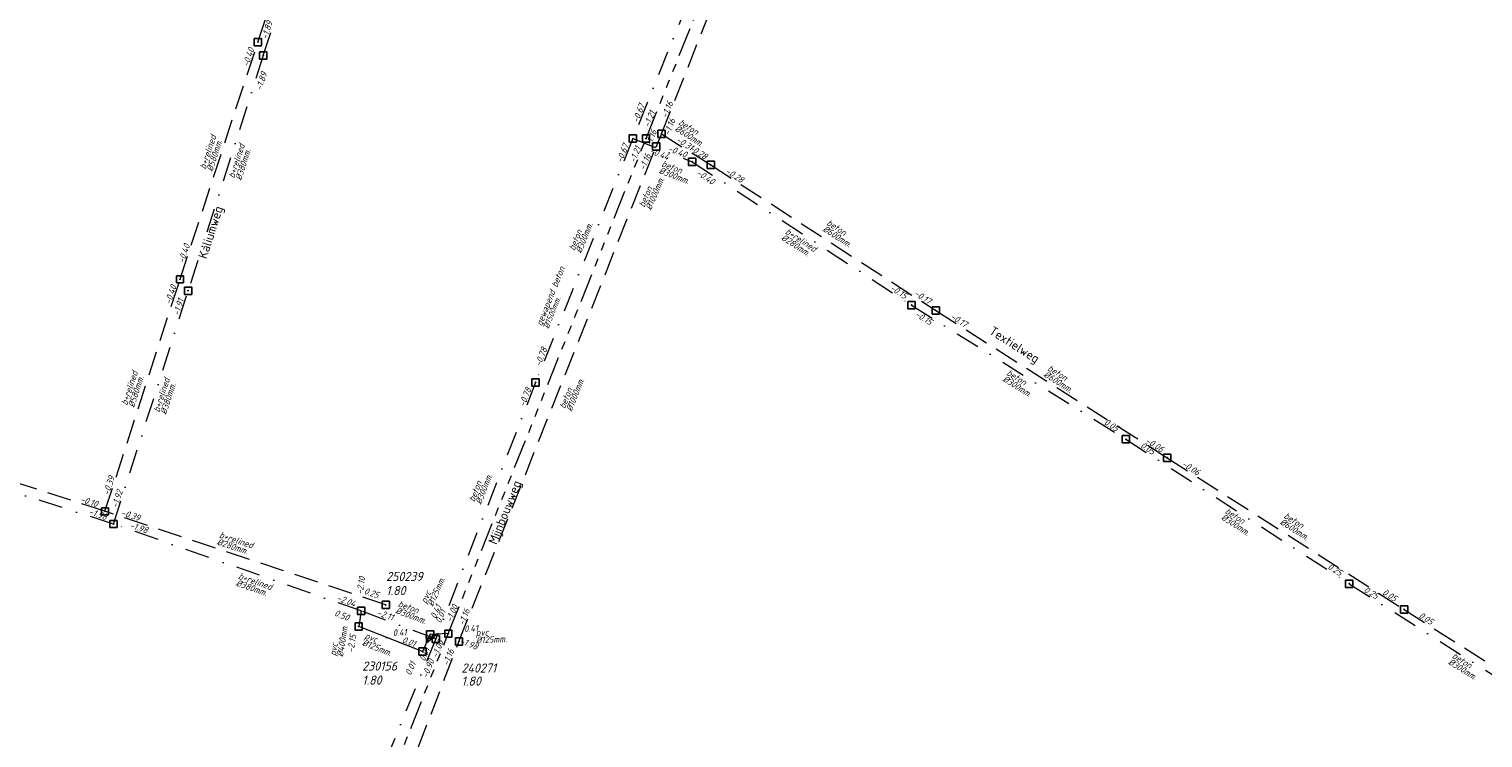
# Model space of a CAD drawing. Header units: metres. Extents: x 152202 to 157341, y 461610 to 468701.
# Tile 62 of 238: x 153453 to 153753, y 464065 to 464211. Entities that reach past the tile are written whole.
import ezdxf
from ezdxf.enums import TextEntityAlignment as Align
from ezdxf.lldxf.tags import DXFTag

# ---------------------------------------------------------------- set-up
doc = ezdxf.new("R2010")
doc.units = ezdxf.units.M
doc.header["$PDMODE"] = 64
doc.header["$PDSIZE"] = 1.5
for name, pattern in [('RI-GWA', [18.45, 6, -1.8, 1.75, -1.8, 1.75, -1.8, 1.75, -1.8]), ('RI-HWA', [7.4, 5, -2.4]), ('RI-VWA', [11, 5, -3, 0, -3])]:
    doc.linetypes.add(name, pattern=pattern)
doc.layers.get('0').update_dxf_attribs({"linetype": 'CONTINUOUS'})
for name, color, linetype, lineweight in [('B-OI-RI-GWA-MATERIAAL-T18', 10, 'CONTINUOUS', 18), ('B-OI-RI-GWA-PUTDEKSELHOOGTE-T25', 10, 'CONTINUOUS', 25), ('B-OI-RI-GWA_BOB-T18', 10, 'CONTINUOUS', 18), ('B-OI-RI-GWA_DIAMETER-T18', 10, 'CONTINUOUS', 18), ('B-OI-RI-GWA_PUTNUMMER-T18', 10, 'CONTINUOUS', 18), ('B-OI-RI-GWA_RIOOLPUT-S', 10, 'CONTINUOUS', 25), ('B-OI-RI-GWA_TRANSPORTLEIDING-G', 10, 'RI-GWA', 18), ('B-OI-RI-GWA_TRANSPORTLEIDING_BETON_1500-G', 10, 'RI-GWA', 18), ('B-OI-RI-HWA-BOB-T18', 150, 'CONTINUOUS', 18), ('B-OI-RI-HWA-MATERIAAL-T18', 150, 'CONTINUOUS', 18), ('B-OI-RI-HWA-PUTDEKSELHOOGTE-T25', 150, 'CONTINUOUS', 25), ('B-OI-RI-HWA-PUTNUMMER-T25', 150, 'CONTINUOUS', 25), ('B-OI-RI-HWA_DIAMETER-T18', 150, 'CONTINUOUS', 18), ('B-OI-RI-HWA_RIOOLPUT-S', 150, 'CONTINUOUS', 25), ('B-OI-RI-HWA_TRANSPORTLEIDING-G', 150, 'RI-HWA', 18), ('B-OI-RI-HWA_TRANSPORTLEIDING_BETON_1000-G', 150, 'RI-HWA', 18), ('B-OI-RI-HWA_TRANSPORTLEIDING_BETON_300-G', 150, 'RI-HWA', 18), ('B-OI-RI-HWA_TRANSPORTLEIDING_BETON_600-G', 150, 'RI-HWA', 18), ('B-OI-RI-PERSLEIDING-G', 210, 'RI-PERS', 18), ('B-OI-RI-STROOMRICHTING-S', 252, 'CONTINUOUS', 25), ('B-OI-RI-VWA-BOB-T18', 34, 'CONTINUOUS', 18), ('B-OI-RI-VWA-DIAMETER-T18', 34, 'CONTINUOUS', 18), ('B-OI-RI-VWA-MATERIAAL-T18', 34, 'CONTINUOUS', 18), ('B-OI-RI-VWA_PUTDEKSELHOOGTE-T25', 34, 'CONTINUOUS', 25), ('B-OI-RI-VWA_PUTNUMMER-T25', 34, 'CONTINUOUS', 25), ('B-OI-RI-VWA_RIOOLPUT-S', 34, 'CONTINUOUS', 25), ('B-OI-RI-VWA_TRANSPORTLEIDING-G', 34, 'RI-VWA', 18), ('B-OI-RI-VWA_TRANSPORTLEIDING_BETON_300-G', 34, 'RI-VWA', 18), ('B-OI-RI-VWA_TRANSPORTLEIDING_BETON_400-G', 34, 'RI-VWA', 18), ('B-OI-RI-VWA_TRANSPORTLEIDING_PVC_125-G', 34, 'RI-VWA', 18), ('B-RO-OG-TOPOGRAFIE-T18', 2, 'CONTINUOUS', 18)]:
    doc.layers.add(name, color=color, linetype=linetype, lineweight=lineweight)
for name, color, linetype in [('gemengd', 10, 'CONTINUOUS'), ('gs dwa', 34, 'CONTINUOUS'), ('gs rwa', 150, 'CONTINUOUS')]:
    doc.layers.add(name, color=color, linetype=linetype)
doc.styles.add('NLCS-ISO-M200-T18', font='NLCS-ISO.ttf', dxfattribs={"height": 360})
doc.styles.add('NLCS-ISO-M500-T18_CURSIEF', font='NLCS-ISO.ttf', dxfattribs={"oblique": 15, "height": 0.9})
doc.styles.add('NLCS-ISO-M750-T18_CURSIEF', font='NLCS-ISO.ttf', dxfattribs={"oblique": 15, "height": 1.35})
doc.styles.add('NLCS-ISO-M750-T25_CURSIEF', font='NLCS-ISO.ttf', dxfattribs={"oblique": 15, "height": 1.875})
tags = doc.linetypes.add('RI-PERS', pattern='A,7,-2,["P",Standard,S=1.8,R=0,X=-0.5,Y=-0.9],-2,7,-2,[102,NLCS.SHX,S=1,R=180,X=0,Y=0],-2', length=22).pattern_tags.tags
tags[6] = DXFTag(74, 10)

# ---------------------------------------------------------------- blocks, each defined once
blk = doc.blocks.new('ACMAP_ANN_TEMPLATE_hwa-nap-r')
at = {"style": 'NLCS-ISO-M750-T18_CURSIEF', "oblique": 15}
blk.add_attdef('hwa-nap-r', (-5.6, 0.2), '', height=1.35, dxfattribs=at)
blk = doc.blocks.new('ACMAP_ANN_TEMPLATE_vwa-nap-l')
at = {"style": 'NLCS-ISO-M750-T18_CURSIEF', "oblique": 15}
blk.add_attdef('vwa-nap-l', (3.3, 0.2), '', height=1.35, dxfattribs=at)
blk = doc.blocks.new('ACMAP_ANN_TEMPLATE_gwa-nap-r')
at = {"style": 'NLCS-ISO-M750-T18_CURSIEF', "oblique": 15}
blk.add_attdef('gwa-nap-r', (-5.6, 0.2), '', height=1.35, dxfattribs=at)
blk = doc.blocks.new('ACMAP_ANN_TEMPLATE_hwa-puth')
at = {"color": 0, "linetype": 'ByBlock', "style": 'NLCS-ISO-M750-T25_CURSIEF', "oblique": 15}
blk.add_attdef('hwa-puth', (-9, -6.8), '', height=1.88, dxfattribs=at)
blk = doc.blocks.new('ACMAP_ANN_TEMPLATE_hwa-putnr')
at = {"color": 0, "linetype": 'ByBlock', "style": 'NLCS-ISO-M750-T25_CURSIEF', "oblique": 15}
blk.add_attdef('hwa-putnr', (-9, -4.1), '', height=1.88, dxfattribs=at)
blk = doc.blocks.new('ACMAP_ANN_TEMPLATE_gwa-puth')
at = {"style": 'NLCS-ISO-M750-T25_CURSIEF', "oblique": 15}
blk.add_attdef('gwa-puth', (3, -5), '', height=1.88, dxfattribs=at)
blk = doc.blocks.new('ACMAP_ANN_TEMPLATE_gwa-putnr')
at = {"style": 'NLCS-ISO-M750-T25_CURSIEF', "oblique": 15}
blk.add_attdef('gwa-putnr', (3, -2.1), '', height=1.88, dxfattribs=at)
blk = doc.blocks.new('ACMAP_ANN_TEMPLATE_vwa-puth')
at = {"style": 'NLCS-ISO-M750-T25_CURSIEF', "oblique": 15}
blk.add_attdef('vwa-puth', (-3, 5), '', height=1.88, dxfattribs=at)
blk = doc.blocks.new('ACMAP_ANN_TEMPLATE_vwa-putnr')
at = {"style": 'NLCS-ISO-M750-T25_CURSIEF', "oblique": 15}
blk.add_attdef('vaw-putnr', (-3, 7.9), '', height=1.88, dxfattribs=at)
blk = doc.blocks.new('ACMAP_ANN_TEMPLATE_hwa-diam')
at = {"style": 'NLCS-ISO-M750-T18_CURSIEF', "oblique": 15}
blk.add_attdef('hwa-diam', (-3.7, -1.3), '', height=1.35, dxfattribs=at)
blk = doc.blocks.new('ACMAP_ANN_TEMPLATE_hwa-materiaal')
at = {"style": 'NLCS-ISO-M750-T18_CURSIEF', "oblique": 15}
blk.add_attdef('hwa-mat', (-3.7, 0.2), '', height=1.35, dxfattribs=at)
blk = doc.blocks.new('ACMAP_ANN_TEMPLATE_vwa-diam')
at = {"style": 'NLCS-ISO-M750-T18_CURSIEF', "oblique": 15}
blk.add_attdef('vwa-diam', (0.3, -1.3), '', height=1.35, dxfattribs=at)
blk = doc.blocks.new('ACMAP_ANN_TEMPLATE_vwa-materiaal')
at = {"style": 'NLCS-ISO-M750-T18_CURSIEF', "oblique": 15}
blk.add_attdef('vwa-mat', (0.3, 0.2), '', height=1.35, dxfattribs=at)
blk = doc.blocks.new('ACMAP_ANN_TEMPLATE_gwa-diam')
at = {"style": 'NLCS-ISO-M500-T18_CURSIEF', "oblique": 15}
blk.add_attdef('gwa-diam', (-2.2, -1.3), '', height=1.2, dxfattribs=at)
blk = doc.blocks.new('ACMAP_ANN_TEMPLATE_gwa-materiaal')
at = {"style": 'NLCS-ISO-M750-T18_CURSIEF', "oblique": 15}
blk.add_attdef('gwa-mat', (-2.2, 0.2), '', height=1.35, dxfattribs=at)
blk = doc.blocks.new('ACMAP_ANN_TEMPLATE_gwa-nap-l')
at = {"style": 'NLCS-ISO-M750-T18_CURSIEF', "oblique": 15}
blk.add_attdef('gwa-nap-l', (2.3, 0.2), '', height=1.35, dxfattribs=at)
blk = doc.blocks.new('ACMAP_ANN_TEMPLATE_vwa-nap-r')
at = {"style": 'NLCS-ISO-M750-T18_CURSIEF', "oblique": 15}
blk.add_attdef('vwa-nap-r', (-5.6, 0.2), '', height=1.35, dxfattribs=at)
blk = doc.blocks.new('ACMAP_ANN_TEMPLATE_hwa-nap-l')
at = {"style": 'NLCS-ISO-M750-T18_CURSIEF', "oblique": 15}
blk.add_attdef('hwa-nap-l', (3.3, 0.2), '', height=1.35, dxfattribs=at)

msp = doc.modelspace()

# ---------------------------------------------------------------- linework, layer by layer
at = {"layer": 'B-OI-RI-GWA_RIOOLPUT-S', "transparency": 33554623}
msp.add_point((153539.5, 464086.1), dxfattribs=at)
at = {"layer": 'B-OI-RI-GWA_TRANSPORTLEIDING-G'}
msp.add_line((153497.7, 463980.8), (153539.5, 464086.1), dxfattribs=at)
at = {"layer": 'B-OI-RI-GWA_TRANSPORTLEIDING-G', "flags": 128}
for points in [[(153580.3, 464188.2), (153621.2, 464290.1)], [(153539.5, 464086.1), (153580.3, 464188.2)]]:
    msp.add_lwpolyline(points, dxfattribs=at)
at = {"layer": 'B-OI-RI-GWA_TRANSPORTLEIDING_BETON_1500-G'}
for points in [[(153580.3, 464188.2), (153621.2, 464290.1)], [(153539.5, 464086.1), (153580.3, 464188.2)]]:
    msp.add_lwpolyline(points, dxfattribs=at)
at = {"layer": 'B-OI-RI-HWA_RIOOLPUT-S'}
msp.add_point((153541.7, 464084.5), dxfattribs=at)
at = {"layer": 'B-OI-RI-HWA_TRANSPORTLEIDING-G'}
msp.add_line((153504.1, 463986.6), (153541.7, 464084.5), dxfattribs=at)
at = {"layer": 'B-OI-RI-HWA_TRANSPORTLEIDING-G', "flags": 128}
for points in [[(153583.5, 464189.2), (153623.4, 464289.5)], [(153500.19, 464208.11), (153516.22, 464256.99)], [(153484.13, 464159.18), (153500.19, 464208.11)], [(153583.5, 464189.2), (153582.4, 464186.6)], [(153583.5, 464189.2), (153593.68, 464182.77)], [(153541.7, 464084.5), (153582.4, 464186.6)], [(153593.68, 464182.77), (153640.1, 464152.75)], [(153468.64, 464111.33), (153484.13, 464159.18)], [(153640.1, 464152.75), (153687.87, 464122.38)], [(153468.64, 464111.33), (153413.92, 464128.94)], [(153687.87, 464122.38), (153736.75, 464091.09)], [(153526.58, 464092.02), (153468.64, 464111.33)], [(153736.75, 464091.09), (153777.1, 464065.42)]]:
    msp.add_lwpolyline(points, dxfattribs=at)
at = {"layer": 'B-OI-RI-HWA_TRANSPORTLEIDING_BETON_1000-G'}
for points in [[(153583.5, 464189.2), (153623.4, 464289.5)], [(153583.5, 464189.2), (153582.4, 464186.6)], [(153541.7, 464084.5), (153582.4, 464186.6)]]:
    msp.add_lwpolyline(points, dxfattribs=at)
at = {"layer": 'B-OI-RI-HWA_TRANSPORTLEIDING_BETON_300-G'}
msp.add_lwpolyline([(153526.58, 464092.02), (153468.64, 464111.33)], dxfattribs=at)
at = {"layer": 'B-OI-RI-HWA_TRANSPORTLEIDING_BETON_600-G'}
for points in [[(153500.19, 464208.11), (153516.22, 464256.99)], [(153484.13, 464159.18), (153500.19, 464208.11)], [(153583.5, 464189.2), (153593.68, 464182.77)], [(153593.68, 464182.77), (153640.1, 464152.75)], [(153468.64, 464111.33), (153484.13, 464159.18)], [(153640.1, 464152.75), (153687.87, 464122.38)], [(153468.64, 464111.33), (153413.92, 464128.94)], [(153687.87, 464122.38), (153736.75, 464091.09)], [(153736.75, 464091.09), (153777.1, 464065.42)]]:
    msp.add_lwpolyline(points, dxfattribs=at)
at = {"layer": 'B-OI-RI-PERSLEIDING-G'}
for p, q in [((153534.2, 464082.4), (153521, 464087.6)), ((153535.78, 464085.95), (153534.2, 464082.4)), ((153539.5, 464086.1), (153535.78, 464085.95))]:
    msp.add_line(p, q, dxfattribs=at)
at = {"layer": 'B-OI-RI-STROOMRICHTING-S'}
msp.add_lwpolyline([(153534.91, 464085.92), (153534.99, 464084.18), (153536.34, 464085.28)], dxfattribs=at)
at = {"layer": 'B-OI-RI-VWA_RIOOLPUT-S'}
msp.add_point((153536.9, 464085), dxfattribs=at)
at = {"layer": 'B-OI-RI-VWA_TRANSPORTLEIDING-G'}
msp.add_line((153536.9, 464085), (153509.4, 464018.3), dxfattribs=at)
at = {"layer": 'B-OI-RI-VWA_TRANSPORTLEIDING-G', "flags": 128}
for points in [[(153501.31, 464205.36), (153517.15, 464253.42)], [(153597.2, 464236.9), (153577.6, 464188.2)], [(153501.31, 464205.36), (153485.8, 464156.83)], [(153577.6, 464188.2), (153557.5, 464137.9)], [(153577.6, 464188.2), (153589.84, 464183.43)], [(153589.84, 464183.43), (153635.1, 464153.85)], [(153470.4, 464108.71), (153485.8, 464156.83)], [(153635.1, 464153.85), (153679.34, 464126.21)], [(153557.5, 464137.9), (153536.9, 464085)], [(153470.4, 464108.71), (153417.5, 464125.71)], [(153679.34, 464126.21), (153725.44, 464096.38)], [(153521.5, 464090.8), (153470.4, 464108.71)], [(153725.44, 464096.38), (153769.89, 464068.2)], [(153521.5, 464090.8), (153521, 464087.6)], [(153536.9, 464085), (153521.5, 464090.8)], [(153534.2, 464082.4), (153521, 464087.6)], [(153535.78, 464085.95), (153534.2, 464082.4)], [(153539.5, 464086.1), (153535.78, 464085.95)]]:
    msp.add_lwpolyline(points, dxfattribs=at)
at = {"layer": 'B-OI-RI-VWA_TRANSPORTLEIDING_BETON_300-G'}
for points in [[(153597.2, 464236.9), (153577.6, 464188.2)], [(153577.6, 464188.2), (153557.5, 464137.9)], [(153577.6, 464188.2), (153589.84, 464183.43)], [(153589.84, 464183.43), (153635.1, 464153.85)], [(153635.1, 464153.85), (153679.34, 464126.21)], [(153557.5, 464137.9), (153536.9, 464085)], [(153470.4, 464108.71), (153417.5, 464125.71)], [(153679.34, 464126.21), (153725.44, 464096.38)], [(153725.44, 464096.38), (153769.89, 464068.2)], [(153536.9, 464085), (153521.5, 464090.8)]]:
    msp.add_lwpolyline(points, dxfattribs=at)
at = {"layer": 'B-OI-RI-VWA_TRANSPORTLEIDING_BETON_400-G'}
for points in [[(153501.31, 464205.36), (153517.15, 464253.42)], [(153501.31, 464205.36), (153485.8, 464156.83)], [(153470.4, 464108.71), (153485.8, 464156.83)], [(153521.5, 464090.8), (153470.4, 464108.71)]]:
    msp.add_lwpolyline(points, dxfattribs=at)
at = {"layer": 'B-OI-RI-VWA_TRANSPORTLEIDING_PVC_125-G'}
for points in [[(153521.5, 464090.8), (153521, 464087.6)], [(153534.2, 464082.4), (153521, 464087.6)], [(153535.78, 464085.95), (153534.2, 464082.4)], [(153539.5, 464086.1), (153535.78, 464085.95)]]:
    msp.add_lwpolyline(points, dxfattribs=at)
at = {"layer": 'gemengd'}
for p in [(153580.3, 464188.2), (153580.3, 464188.2), (153539.5, 464086.1)]:
    msp.add_point(p, dxfattribs=at)
at = {"layer": 'gs dwa'}
for p in [(153501.31, 464205.36), (153501.31, 464205.36), (153577.6, 464188.2), (153577.6, 464188.2), (153589.84, 464183.43), (153589.84, 464183.43), (153485.8, 464156.83), (153485.8, 464156.83), (153635.1, 464153.85), (153635.1, 464153.85), (153557.5, 464137.9), (153557.5, 464137.9), (153679.34, 464126.21), (153679.34, 464126.21), (153470.4, 464108.71), (153470.4, 464108.71), (153725.44, 464096.38), (153725.44, 464096.38), (153521.5, 464090.8), (153521.5, 464090.8), (153521, 464087.6), (153521, 464087.6), (153535.78, 464085.95), (153535.78, 464085.95), (153539.5, 464086.1), (153539.5, 464086.1), (153536.9, 464085), (153536.9, 464085), (153534.2, 464082.4), (153534.2, 464082.4)]:
    msp.add_point(p, dxfattribs=at)
at = {"layer": 'gs rwa'}
for p in [(153500.19, 464208.11), (153500.19, 464208.11), (153583.5, 464189.2), (153583.5, 464189.2), (153582.4, 464186.6), (153582.4, 464186.6), (153593.68, 464182.77), (153593.68, 464182.77), (153484.13, 464159.18), (153484.13, 464159.18), (153640.1, 464152.75), (153640.1, 464152.75), (153687.87, 464122.38), (153687.87, 464122.38), (153468.64, 464111.33), (153468.64, 464111.33), (153526.58, 464092.02), (153526.58, 464092.02), (153736.75, 464091.09), (153736.75, 464091.09), (153541.7, 464084.5), (153541.7, 464084.5)]:
    msp.add_point(p, dxfattribs=at)

# ---------------------------------------------------------------- block references
at = {"layer": 'B-OI-RI-GWA-MATERIAAL-T18', "rotation": 68.21794392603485}
msp.add_blockref('ACMAP_ANN_TEMPLATE_gwa-materiaal', (153559.793, 464151.426), dxfattribs=at).add_auto_attribs({'gwa-mat': 'gewapend beton'})
at = {"layer": 'B-OI-RI-GWA-PUTDEKSELHOOGTE-T25', "transparency": 33554623}
ref = msp.add_blockref('ACMAP_ANN_TEMPLATE_gwa-puth', (153523.669, 464099.055), dxfattribs=at)
ref.add_attrib('gwa-puth', '1.80', (153526.669, 464094.055), dxfattribs={"layer": '0', "color": 0, "linetype": 'ByBlock', "height": 1.875, "style": 'NLCS-ISO-M750-T25_CURSIEF', "oblique": 15})
at = {"layer": 'B-OI-RI-GWA_BOB-T18'}
for name, p, rotation, values in [('ACMAP_ANN_TEMPLATE_gwa-nap-l', (153580.3, 464188.2), 68.13076195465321, {'gwa-nap-l': '-1.21'}), ('ACMAP_ANN_TEMPLATE_gwa-nap-r', (153580.3, 464188.2), 68.21794392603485, {'gwa-nap-r': '-1.21'}), ('ACMAP_ANN_TEMPLATE_gwa-nap-l', (153539.5, 464086.1), 68.21794392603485, {'gwa-nap-l': '-1.00'})]:
    msp.add_blockref(name, p, dxfattribs=dict(at, rotation=rotation)).add_auto_attribs(values)
at = {"layer": 'B-OI-RI-GWA_BOB-T18', "transparency": 33554623}
ref = msp.add_blockref('ACMAP_ANN_TEMPLATE_gwa-nap-r', (153539.5, 464086.1), dxfattribs=dict(at, rotation=68.34884954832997))
ref.add_attrib('gwa-nap-r', '-1.00', (153537.248, 464080.969), dxfattribs={"layer": '0', "color": 0, "linetype": 'ByBlock', "height": 1.35, "rotation": 68.34885, "style": 'NLCS-ISO-M750-T18_CURSIEF', "oblique": 15})
at = {"layer": 'B-OI-RI-GWA_DIAMETER-T18', "rotation": 68.21794392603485}
msp.add_blockref('ACMAP_ANN_TEMPLATE_gwa-diam', (153559.793, 464151.426), dxfattribs=at).add_auto_attribs({'gwa-diam': '%%c1500mm.'})
at = {"layer": 'B-OI-RI-GWA_PUTNUMMER-T18', "transparency": 33554623}
ref = msp.add_blockref('ACMAP_ANN_TEMPLATE_gwa-putnr', (153523.669, 464099.055), dxfattribs=at)
ref.add_attrib('gwa-putnr', '250239', (153526.669, 464096.955), dxfattribs={"layer": '0', "color": 0, "linetype": 'ByBlock', "height": 1.875, "style": 'NLCS-ISO-M750-T25_CURSIEF', "oblique": 15})
at = {"layer": 'B-OI-RI-HWA-BOB-T18'}
for name, p, rotation, values in [('ACMAP_ANN_TEMPLATE_hwa-nap-r', (153500.19, 464208.11), 71.82892302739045, {'hwa-nap-r': '-0.40'}), ('ACMAP_ANN_TEMPLATE_hwa-nap-l', (153583.5, 464189.2), 67.0678995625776, {'hwa-nap-l': '-1.16'}), ('ACMAP_ANN_TEMPLATE_hwa-nap-l', (153584.097, 464185.623), 68.30701178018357, {'hwa-nap-l': '-1.16'}), ('ACMAP_ANN_TEMPLATE_hwa-nap-r', (153583.566, 464191.587), 68.26635031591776, {'hwa-nap-r': '-1.16'}), ('ACMAP_ANN_TEMPLATE_hwa-nap-r', (153582.4, 464186.6), 67.0678995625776, {'hwa-nap-r': '-1.16'}), ('ACMAP_ANN_TEMPLATE_hwa-nap-l', (153583.5, 464189.2), 327.7222381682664, {'hwa-nap-l': '-0.31'}), ('ACMAP_ANN_TEMPLATE_hwa-nap-r', (153593.68, 464182.77), 327.7222381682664, {'hwa-nap-r': '-0.28'}), ('ACMAP_ANN_TEMPLATE_hwa-nap-l', (153593.68, 464182.77), 327.1090892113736, {'hwa-nap-l': '-0.28'}), ('ACMAP_ANN_TEMPLATE_hwa-nap-l', (153484.13, 464159.18), 71.82892302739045, {'hwa-nap-l': '-0.40'}), ('ACMAP_ANN_TEMPLATE_hwa-nap-r', (153484.13, 464159.18), 72.06219775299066, {'hwa-nap-r': '-0.40'}), ('ACMAP_ANN_TEMPLATE_hwa-nap-r', (153640.1, 464152.75), 327.1090892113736, {'hwa-nap-r': '-0.17'}), ('ACMAP_ANN_TEMPLATE_hwa-nap-l', (153640.1, 464152.75), 327.5536493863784, {'hwa-nap-l': '-0.17'}), ('ACMAP_ANN_TEMPLATE_hwa-nap-r', (153687.87, 464122.38), 327.5536493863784, {'hwa-nap-r': '-0.06'}), ('ACMAP_ANN_TEMPLATE_hwa-nap-l', (153687.87, 464122.38), 327.3751026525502, {'hwa-nap-l': '-0.06'}), ('ACMAP_ANN_TEMPLATE_hwa-nap-l', (153468.64, 464111.33), 72.06219775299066, {'hwa-nap-l': '-0.39'}), ('ACMAP_ANN_TEMPLATE_hwa-nap-r', (153468.64, 464111.33), 341.5680178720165, {'hwa-nap-r': '-0.10'}), ('ACMAP_ANN_TEMPLATE_hwa-nap-l', (153468.64, 464111.33), 342.1607772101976, {'hwa-nap-l': '-0.39'}), ('ACMAP_ANN_TEMPLATE_hwa-nap-l', (153518.786, 464095.186), 341.5680178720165, {'hwa-nap-l': '0.25'}), ('ACMAP_ANN_TEMPLATE_hwa-nap-r', (153736.75, 464091.09), 327.3751026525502, {'hwa-nap-r': '0.05'}), ('ACMAP_ANN_TEMPLATE_hwa-nap-l', (153541.7, 464084.5), 68.26635031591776, {'hwa-nap-l': '-1.16'}), ('ACMAP_ANN_TEMPLATE_hwa-nap-l', (153736.75, 464091.09), 327.5361587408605, {'hwa-nap-l': '0.05'})]:
    msp.add_blockref(name, p, dxfattribs=dict(at, rotation=rotation)).add_auto_attribs(values)
ref = msp.add_blockref('ACMAP_ANN_TEMPLATE_hwa-nap-r', (153541.7, 464084.5), dxfattribs=dict(at, rotation=68.98994638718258))
ref.add_attrib('hwa-nap-r', '-1.16', (153539.506, 464079.344), dxfattribs={"layer": '0', "color": 0, "linetype": 'ByBlock', "height": 1.35, "rotation": 68.98995, "style": 'NLCS-ISO-M750-T18_CURSIEF', "oblique": 15})
at = {"layer": 'B-OI-RI-HWA-MATERIAAL-T18'}
for p, rotation, values in [((153589.921, 464189.067), 327.7222381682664, {'hwa-mat': 'beton'}), ((153490.722, 464185.237), 71.82892302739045, {'hwa-mat': 'b+relined'}), ((153581.588, 464177.242), 67.0678995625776, {'hwa-mat': 'beton'}), ((153620.438, 464168.326), 327.1090892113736, {'hwa-mat': 'beton'}), ((153474.542, 464136.544), 72.06219775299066, {'hwa-mat': 'b+relined'}), ((153666.052, 464138.353), 327.5536493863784, {'hwa-mat': 'beton'}), ((153565.125, 464135.741), 68.26635031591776, {'hwa-mat': 'beton'}), ((153714.81, 464107.912), 327.3751026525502, {'hwa-mat': 'beton'}), ((153495.534, 464104.569), 341.5680178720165, {'hwa-mat': 'b+relined'})]:
    msp.add_blockref('ACMAP_ANN_TEMPLATE_hwa-materiaal', p, dxfattribs=dict(at, rotation=rotation)).add_auto_attribs(values)
at = {"layer": 'B-OI-RI-HWA-PUTDEKSELHOOGTE-T25'}
msp.add_blockref('ACMAP_ANN_TEMPLATE_hwa-puth', (153551.211, 464082.168), dxfattribs=at).add_auto_attribs({'hwa-puth': '1.80'})
at = {"layer": 'B-OI-RI-HWA-PUTNUMMER-T25'}
msp.add_blockref('ACMAP_ANN_TEMPLATE_hwa-putnr', (153551.211, 464082.168), dxfattribs=at).add_auto_attribs({'hwa-putnr': '240271'})
at = {"layer": 'B-OI-RI-HWA_DIAMETER-T18'}
for p, rotation, values in [((153490.722, 464185.237), 71.82892302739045, {'hwa-diam': '%%c580mm.'}), ((153589.921, 464189.067), 327.7222381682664, {'hwa-diam': '%%c600mm.'}), ((153581.588, 464177.242), 67.0678995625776, {'hwa-diam': '%%c1000mm.'}), ((153620.438, 464168.326), 327.1090892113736, {'hwa-diam': '%%c600mm.'}), ((153474.542, 464136.544), 72.06219775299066, {'hwa-diam': '%%c580mm.'}), ((153565.125, 464135.741), 68.26635031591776, {'hwa-diam': '%%c1000mm.'}), ((153666.052, 464138.353), 327.5536493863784, {'hwa-diam': '%%c600mm.'}), ((153714.81, 464107.912), 327.3751026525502, {'hwa-diam': '%%c600mm.'}), ((153495.534, 464104.569), 341.5680178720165, {'hwa-diam': '%%c280mm.'})]:
    msp.add_blockref('ACMAP_ANN_TEMPLATE_hwa-diam', p, dxfattribs=dict(at, rotation=rotation)).add_auto_attribs(values)
at = {"layer": 'B-OI-RI-VWA-BOB-T18'}
for name, p, rotation, values in [('ACMAP_ANN_TEMPLATE_vwa-nap-l', (153501.31, 464205.36), 72.27632164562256, {'vwa-nap-l': '-1.89'}), ('ACMAP_ANN_TEMPLATE_vwa-nap-l', (153500.101, 464194.817), 71.75839953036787, {'vwa-nap-l': '-1.89'}), ('ACMAP_ANN_TEMPLATE_vwa-nap-l', (153577.6, 464188.2), 68.21823253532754, {'vwa-nap-l': '-0.67'}), ('ACMAP_ANN_TEMPLATE_vwa-nap-r', (153577.6, 464188.2), 68.07698663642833, {'vwa-nap-r': '-0.67'}), ('ACMAP_ANN_TEMPLATE_vwa-nap-l', (153577.807, 464186.199), 338.7088447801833, {'vwa-nap-l': '-0.44'}), ('ACMAP_ANN_TEMPLATE_vwa-nap-r', (153589.84, 464183.43), 338.7088447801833, {'vwa-nap-r': '-0.40'}), ('ACMAP_ANN_TEMPLATE_vwa-nap-l', (153587.708, 464182.455), 326.8330865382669, {'vwa-nap-l': '-0.40'}), ('ACMAP_ANN_TEMPLATE_vwa-nap-r', (153485.8, 464156.83), 72.2536002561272, {'vwa-nap-r': '-1.91'}), ('ACMAP_ANN_TEMPLATE_vwa-nap-r', (153485.8, 464156.83), 72.27632164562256, {'vwa-nap-r': '-1.91'}), ('ACMAP_ANN_TEMPLATE_vwa-nap-r', (153635.1, 464153.85), 326.8330865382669, {'vwa-nap-r': '-0.15'}), ('ACMAP_ANN_TEMPLATE_vwa-nap-l', (153632.79, 464153.201), 328.0039309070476, {'vwa-nap-l': '-0.15'}), ('ACMAP_ANN_TEMPLATE_vwa-nap-l', (153557.5, 464137.9), 68.72336544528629, {'vwa-nap-l': '-0.78'}), ('ACMAP_ANN_TEMPLATE_vwa-nap-r', (153557.5, 464137.9), 68.21823253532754, {'vwa-nap-r': '-0.78'}), ('ACMAP_ANN_TEMPLATE_vwa-nap-r', (153679.34, 464126.21), 328.0039309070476, {'vwa-nap-r': '0.05'}), ('ACMAP_ANN_TEMPLATE_vwa-nap-l', (153679.34, 464126.21), 327.0942417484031, {'vwa-nap-l': '0.05'}), ('ACMAP_ANN_TEMPLATE_vwa-nap-l', (153470.4, 464108.71), 72.2536002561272, {'vwa-nap-l': '-1.92'}), ('ACMAP_ANN_TEMPLATE_vwa-nap-r', (153470.4, 464108.71), 340.6849854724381, {'vwa-nap-r': '-1.98'}), ('ACMAP_ANN_TEMPLATE_vwa-nap-l', (153470.4, 464108.71), 342.184617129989, {'vwa-nap-l': '-1.98'}), ('ACMAP_ANN_TEMPLATE_vwa-nap-r', (153725.44, 464096.38), 327.0942417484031, {'vwa-nap-r': '0.25'}), ('ACMAP_ANN_TEMPLATE_vwa-nap-l', (153521.5, 464090.8), 81.1193408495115, {'vwa-nap-l': '-2.10'}), ('ACMAP_ANN_TEMPLATE_vwa-nap-l', (153725.44, 464096.38), 327.626497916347, {'vwa-nap-l': '0.25'}), ('ACMAP_ANN_TEMPLATE_vwa-nap-r', (153521.5, 464090.8), 339.362453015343, {'vwa-nap-r': '-2.04'}), ('ACMAP_ANN_TEMPLATE_vwa-nap-l', (153535.78, 464085.95), 66.00756810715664, {'vwa-nap-l': '0.41'}), ('ACMAP_ANN_TEMPLATE_vwa-nap-r', (153521, 464087.6), 338.4985656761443, {'vwa-nap-r': '0.50'}), ('ACMAP_ANN_TEMPLATE_vwa-nap-l', (153521.5, 464090.8), 340.6849854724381, {'vwa-nap-l': '-2.11'}), ('ACMAP_ANN_TEMPLATE_vwa-nap-l', (153536.9, 464085), 67.59394707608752, {'vwa-nap-l': '0.01'}), ('ACMAP_ANN_TEMPLATE_vwa-nap-r', (153533.649, 464085.638), 2.309062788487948, {'vwa-nap-r': '0.41'}), ('ACMAP_ANN_TEMPLATE_vwa-nap-l', (153539.5, 464086.1), 2.309062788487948, {'vwa-nap-l': '0.41'}), ('ACMAP_ANN_TEMPLATE_vwa-nap-r', (153521, 464087.6), 81.1193408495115, {'vwa-nap-r': '-2.15'}), ('ACMAP_ANN_TEMPLATE_vwa-nap-l', (153526.68, 464085.341), 338.4985656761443, {'vwa-nap-l': '0.01'}), ('ACMAP_ANN_TEMPLATE_vwa-nap-l', (153538.585, 464085.051), 339.362453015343, {'vwa-nap-l': '-1.98'}), ('ACMAP_ANN_TEMPLATE_vwa-nap-r', (153534.2, 464082.4), 66.00756810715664, {'vwa-nap-r': '0.01'}), ('ACMAP_ANN_TEMPLATE_vwa-nap-r', (153537.445, 464081.942), 68.72336544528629, {'vwa-nap-r': '-0.90'})]:
    msp.add_blockref(name, p, dxfattribs=dict(at, rotation=rotation)).add_auto_attribs(values)
ref = msp.add_blockref('ACMAP_ANN_TEMPLATE_vwa-nap-l', (153533.606, 464077.169), dxfattribs=dict(at, rotation=67.59394707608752))
ref.add_attrib('vwa-nap-l', '0.01', (153534.679, 464080.296), dxfattribs={"layer": '0', "color": 0, "linetype": 'ByBlock', "height": 1.35, "rotation": 67.59395, "style": 'NLCS-ISO-M750-T18_CURSIEF', "oblique": 15})
at = {"layer": 'B-OI-RI-VWA-DIAMETER-T18'}
for p, rotation, values in [((153495.42, 464179.581), 72.27632164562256, {'vwa-diam': '%%c380mm.'}), ((153583.015, 464182.455), 338.7088447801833, {'vwa-diam': '%%c300mm.'}), ((153565.621, 464164.642), 68.21823253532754, {'vwa-diam': '%%c300mm.'}), ((153608.545, 464168.715), 326.8330865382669, {'vwa-diam': '%%c280mm.'}), ((153479.943, 464131.297), 72.2536002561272, {'vwa-diam': '%%c380mm.'}), ((153654.214, 464139.542), 328.0039309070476, {'vwa-diam': '%%c300mm.'}), ((153544.945, 464112.821), 68.72336544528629, {'vwa-diam': '%%c300mm.'}), ((153699.309, 464111.036), 327.0942417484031, {'vwa-diam': '%%c300mm.'}), ((153535, 464091.839), 66.00756810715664, {'vwa-diam': '%%c125mm.'}), ((153495.683, 464097.352), 340.6849854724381, {'vwa-diam': '%%c380mm.'}), ((153528.645, 464091.68), 339.362453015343, {'vwa-diam': '%%c300mm.'}), ((153516.444, 464081.119), 81.1193408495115, {'vwa-diam': '%%c400mm.'}), ((153521.772, 464085.073), 338.4985656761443, {'vwa-diam': '%%c125mm.'}), ((153544.893, 464085.377), 2.309062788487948, {'vwa-diam': '%%c125mm.'}), ((153746.168, 464081.192), 327.626497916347, {'vwa-diam': '%%c300mm.'})]:
    msp.add_blockref('ACMAP_ANN_TEMPLATE_vwa-diam', p, dxfattribs=dict(at, rotation=rotation)).add_auto_attribs(values)
at = {"layer": 'B-OI-RI-VWA-MATERIAAL-T18'}
for p, rotation, values in [((153495.42, 464179.581), 72.27632164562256, {'vwa-mat': 'b+relined'}), ((153583.015, 464182.455), 338.7088447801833, {'vwa-mat': 'beton'}), ((153565.621, 464164.642), 68.21823253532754, {'vwa-mat': 'beton'}), ((153608.545, 464168.715), 326.8330865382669, {'vwa-mat': 'b+relined'}), ((153654.214, 464139.542), 328.0039309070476, {'vwa-mat': 'beton'}), ((153479.943, 464131.297), 72.2536002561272, {'vwa-mat': 'b+relined'}), ((153544.945, 464112.821), 68.72336544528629, {'vwa-mat': 'beton'}), ((153699.309, 464111.036), 327.0942417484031, {'vwa-mat': 'beton'}), ((153495.683, 464097.352), 340.6849854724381, {'vwa-mat': 'b+relined'}), ((153528.645, 464091.68), 339.362453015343, {'vwa-mat': 'beton'}), ((153535, 464091.839), 66.00756810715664, {'vwa-mat': 'pvc'}), ((153544.893, 464085.377), 2.309062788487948, {'vwa-mat': 'pvc'}), ((153516.444, 464081.119), 81.1193408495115, {'vwa-mat': 'pvc'}), ((153521.772, 464085.073), 338.4985656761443, {'vwa-mat': 'pvc'}), ((153746.168, 464081.192), 327.626497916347, {'vwa-mat': 'beton'})]:
    msp.add_blockref('ACMAP_ANN_TEMPLATE_vwa-materiaal', p, dxfattribs=dict(at, rotation=rotation)).add_auto_attribs(values)
at = {"layer": 'B-OI-RI-VWA_PUTDEKSELHOOGTE-T25'}
ref = msp.add_blockref('ACMAP_ANN_TEMPLATE_vwa-puth', (153524.728, 464070.575), dxfattribs=at)
ref.add_attrib('vwa-puth', '1.80', (153521.728, 464075.575), dxfattribs={"layer": '0', "color": 0, "linetype": 'ByBlock', "height": 1.875, "style": 'NLCS-ISO-M750-T25_CURSIEF', "oblique": 15})
at = {"layer": 'B-OI-RI-VWA_PUTNUMMER-T25'}
ref = msp.add_blockref('ACMAP_ANN_TEMPLATE_vwa-putnr', (153524.728, 464070.575), dxfattribs=at)
ref.add_attrib('vaw-putnr', '230156', (153521.728, 464078.475), dxfattribs={"layer": '0', "color": 0, "linetype": 'ByBlock', "height": 1.875, "style": 'NLCS-ISO-M750-T25_CURSIEF', "oblique": 15})

# ---------------------------------------------------------------- texts
at = {"layer": 'B-RO-OG-TOPOGRAFIE-T18', "style": 'NLCS-ISO-M200-T18'}
for s, rotation, p in [('Kaliumweg', 72.2, (153490.701, 464168.8)), ('Textielweg', 327.3, (153656.213, 464145.468)), ('Mijnbouwweg', 68.1, (153551.409, 464111.03))]:
    msp.add_text(s, height=1.875, rotation=rotation, dxfattribs=at).set_placement(p, align=Align.MIDDLE)

doc.saveas('drawing.dxf')
